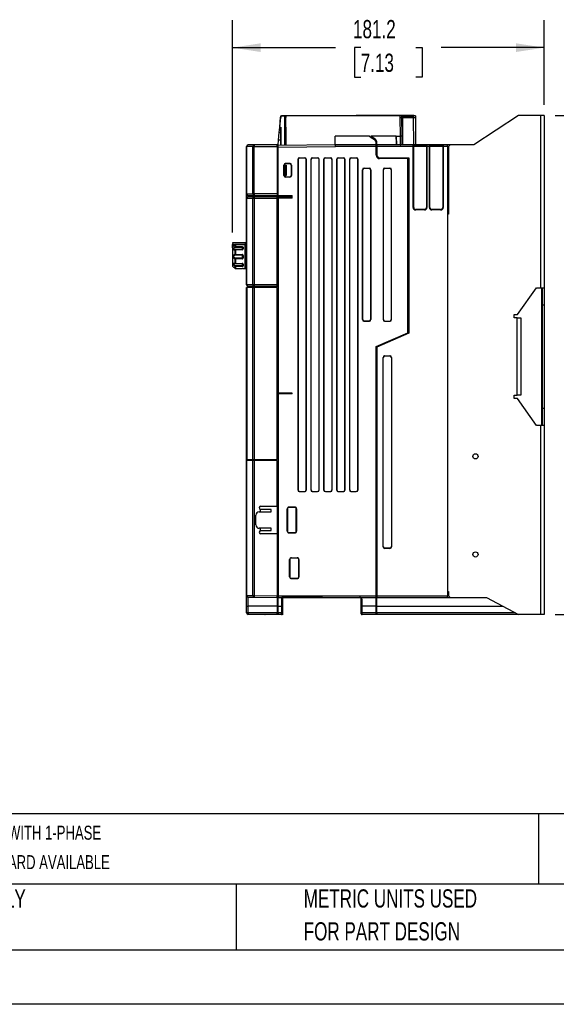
# Model space of a CAD drawing. Header units: millimetres. Extents: x 0 to 1397, y 0 to 1080.
# Tile 5 of 23: x 477 to 789, y 0 to 572. Entities that reach past the tile are written whole.
import ezdxf

# ---------------------------------------------------------------- set-up
doc = ezdxf.new("R2010")
doc.units = ezdxf.units.MM
doc.header["$LTSCALE"] = 5
doc.linetypes.add('CENTERX2', pattern=[20.32, 12.7, -2.54, 2.54, -2.54])
doc.layers.add('DIMENSIONS', color=140, linetype='Continuous', lineweight=25)
doc.layers.add('TEXT', color=140, linetype='Continuous', lineweight=25)
doc.styles.add('SLDTEXTSTYLE0', font='TXT', dxfattribs={"width": 0.7})
doc.dimstyles.new('SLDDIMSTYLE0', dxfattribs={"dimtxt": 10.790039, "dimasz": 16.51, "dimexe": 0, "dimexo": 0.0625, "dimgap": 2.69751, "dimtad": 0, "dimtih": 1, "dimtoh": 1, "dimrnd": 1e-09, "dimzin": 12, "dimdsep": 46, "dimtxsty": 'SLDTEXTSTYLE0', "dimsah": 1, "dimcen": 0.09, "dimadec": 0, "dimazin": 3, "dimtfac": 1, "dimtofl": 0, "dimtmove": 0, "dimatfit": 3, "dimfxl": 0, "dimfrac": 2, "dimtolj": 1, "dimtzin": 12, "dimarcsym": 0})
doc.dimstyles.new('SLDDIMSTYLE1', dxfattribs={"dimtxt": 10.790039, "dimasz": 16.51, "dimexe": 0, "dimexo": 0.0625, "dimgap": 2.69751, "dimtad": 0, "dimtih": 1, "dimtoh": 1, "dimrnd": 1e-09, "dimzin": 4, "dimdsep": 46, "dimtxsty": 'SLDTEXTSTYLE0', "dimsah": 1, "dimcen": 0.09, "dimadec": 0, "dimazin": 1, "dimtfac": 1, "dimtofl": 0, "dimtmove": 0, "dimatfit": 3, "dimfxl": 0, "dimfrac": 2, "dimtolj": 1, "dimtzin": 12, "dimarcsym": 0})

# ---------------------------------------------------------------- blocks, each defined once
blk = doc.blocks.new('SW_NOTE_0')
at = {"layer": 'TEXT', "color": 0, "linetype": 'CENTERX2', "lineweight": 18, "char_height": 8.12941, "attachment_point": 1, "style": 'SLDTEXTSTYLE0'}
for s, insert in [('IRONHORSE ACG SERIES AC GENERAL PURPOSE DRIVE, ENCLOSED, 460 VAC, 15HP WITH 3-PHASE INPUT, 7-1/2HP WITH 1-PHASE', (0, 10.48)), ('INPUT, SVC OR V/Hz MODE, E FRAME, RS-485, MODBUS, 100KA SCCR. OPTIONAL ETHERNET/IP AND MODBUS TCP CARD AVAILABLE', (0, -6.65))]:
    blk.add_mtext(s, dxfattribs=dict(at, insert=insert))
blk = doc.blocks.new('SW_NOTE_0_3')
at = {"layer": 'TEXT', "color": 0, "linetype": 'CENTERX2', "lineweight": 18, "char_height": 10.5833, "attachment_point": 1, "style": 'SLDTEXTSTYLE0'}
for s, insert in [('PART DIMENSIONS MAY DIFFER SLIGHTLY', (0, 13.64)), ("DUE TO MANUFACTURER'S VARIANCES", (0, -5.47))]:
    blk.add_mtext(s, dxfattribs=dict(at, insert=insert))
blk = doc.blocks.new('SW_NOTE_0_6')
at = {"layer": 'TEXT', "color": 0, "linetype": 'CENTERX2', "lineweight": 18, "char_height": 10.5833, "attachment_point": 1, "style": 'SLDTEXTSTYLE0'}
for s, insert in [('METRIC UNITS USED', (0, 13.64)), ('FOR PART DESIGN', (0, -5.47))]:
    blk.add_mtext(s, dxfattribs=dict(at, insert=insert))
blk = doc.blocks.new('_D_14')
at = {"layer": 'DIMENSIONS'}
for p, q in [((788.52, 516.45), (839.1, 516.45)), ((823.23, 516.45), (823.23, 391.02)), ((802.71, 371.45), (799.09, 371.45)), ((799.09, 371.45), (799.09, 354.3)), ((843.75, 371.45), (847.37, 371.45)), ((847.37, 371.45), (847.37, 354.3)), ((799.09, 354.3), (802.71, 354.3)), ((823.23, 226.45), (823.23, 351.89)), ((847.37, 354.3), (843.75, 354.3)), ((788.52, 226.45), (839.1, 226.45))]:
    blk.add_line(p, q, dxfattribs=at)
for points in [[(823.23, 516.45), (820.69, 499.94), (825.77, 499.94)], [(823.23, 226.45), (825.77, 242.96), (820.69, 242.96)]]:
    blk.add_solid(points, dxfattribs=at)
at = {"layer": 'DIMENSIONS', "char_height": 10.583, "attachment_point": 1, "style": 'SLDTEXTSTYLE0'}
for s, insert in [('290.0', (802.71, 387.51)), ('11.42', (802.71, 367.95))]:
    blk.add_mtext(s, dxfattribs=dict(at, insert=insert))
blk = doc.blocks.new('_D_15')
at = {"layer": 'DIMENSIONS'}
for p, q in [((600.97, 448.6), (600.97, 571.84)), ((782.17, 522.8), (782.17, 571.84)), ((600.97, 555.96), (660.91, 555.96)), ((675.53, 555.96), (671.91, 555.96)), ((671.91, 555.96), (671.91, 538.82)), ((707.6, 555.96), (711.22, 555.96)), ((711.22, 555.96), (711.22, 538.82)), ((782.17, 555.96), (722.22, 555.96)), ((671.91, 538.82), (675.53, 538.82)), ((711.22, 538.82), (707.6, 538.82))]:
    blk.add_line(p, q, dxfattribs=at)
for points in [[(600.97, 555.96), (617.48, 553.42), (617.48, 558.5)], [(782.17, 555.96), (765.66, 558.5), (765.66, 553.42)]]:
    blk.add_solid(points, dxfattribs=at)
at = {"layer": 'DIMENSIONS', "char_height": 10.583, "attachment_point": 1, "style": 'SLDTEXTSTYLE0'}
for s, insert in [('181.2', (671.05, 572.02)), ('7.13', (675.53, 552.46))]:
    blk.add_mtext(s, dxfattribs=dict(at, insert=insert))

msp = doc.modelspace()

# ---------------------------------------------------------------- linework, layer by layer
for p, q in [((628.465, 509.733), (628.973, 515.539)), ((628.584, 509.732), (629.095, 515.452)), ((628.973, 516.325), (628.973, 515.537)), ((629.095, 516.325), (629.095, 515.452)), ((629.095, 516.325), (631.265, 516.325)), ((629.97, 516.452), (632.097, 516.452)), ((631.265, 516.325), (632.097, 516.325)), ((631.265, 516.325), (631.265, 499.194)), ((632.097, 516.452), (632.097, 516.325)), ((632.097, 516.452), (672.466, 516.452)), ((632.097, 516.325), (632.097, 515.452)), ((698.3, 516.325), (632.097, 516.325)), ((632.097, 509.702), (632.097, 515.452)), ((672.466, 516.325), (672.466, 516.452)), ((672.966, 516.325), (672.966, 516.452)), ((695.969, 516.452), (672.966, 516.452)), ((696.169, 516.452), (695.969, 516.452)), ((696.171, 516.327), (696.169, 516.452)), ((698.3, 516.452), (696.169, 516.452)), ((698.3, 516.325), (698.3, 516.452)), ((699.073, 516.452), (698.3, 516.452)), ((698.3, 516.325), (698.3, 515.452)), ((699.3, 516.325), (698.3, 516.325)), ((698.3, 515.452), (699.3, 515.46)), ((698.3, 515.452), (698.396, 504.452)), ((705.232, 516.452), (699.073, 516.452)), ((699.3, 516.325), (699.3, 515.46)), ((699.3, 516.325), (699.947, 516.325)), ((699.947, 515.461), (699.3, 515.461)), ((699.3, 515.46), (699.396, 504.46)), ((699.3, 515.46), (699.947, 515.46)), ((699.947, 516.325), (699.947, 515.461)), ((699.947, 516.325), (705.968, 516.325)), ((699.947, 515.46), (699.947, 515.461)), ((699.947, 515.461), (699.947, 515.461)), ((705.968, 515.461), (699.947, 515.461)), ((699.947, 515.46), (705.968, 515.46)), ((700.07, 499.452), (699.947, 515.46)), ((706.3, 516.452), (705.232, 516.452)), ((705.968, 516.325), (705.968, 515.46)), ((707.3, 516.325), (705.968, 516.325)), ((705.968, 515.46), (706.103, 499.52)), ((707.295, 515.46), (707.3, 515.46)), ((707.3, 516.325), (707.3, 515.46)), ((707.3, 515.46), (707.44, 499.452)), ((767.166, 516.452), (741.166, 499.452)), ((779.966, 516.452), (767.166, 516.452)), ((779.966, 516.452), (779.966, 416.452)), ((782.166, 516.452), (779.966, 516.452)), ((782.166, 516.452), (782.166, 416.452)), ((628.203, 506.736), (628.465, 509.733)), ((628.465, 509.733), (628.488, 509.733)), ((628.488, 509.733), (628.584, 509.732)), ((628.584, 509.732), (629.095, 509.728)), ((628.973, 509.729), (628.973, 499.174)), ((629.095, 509.728), (629.095, 499.175)), ((632.097, 509.702), (632.097, 499.201)), ((627.803, 502.164), (628.203, 506.736)), ((628.973, 506.729), (628.203, 506.736)), ((660.766, 499.452), (660.766, 504.452)), ((680.49, 504.452), (660.766, 504.452)), ((683.911, 502.699), (681.436, 504.452)), ((696.179, 504.452), (681.436, 504.452)), ((696.379, 504.452), (698.3, 504.452)), ((696.466, 499.452), (696.379, 504.452)), ((698.3, 504.452), (698.396, 504.452)), ((699.396, 504.46), (699.44, 499.452)), ((609.262, 498.452), (609.166, 498.452)), ((609.166, 470.952), (609.166, 498.452)), ((612.865, 498.452), (609.262, 498.452)), ((609.262, 470.952), (609.262, 498.452)), ((613.697, 499.452), (610.166, 499.452)), ((613.697, 498.452), (612.865, 498.452)), ((612.865, 470.952), (612.865, 498.452)), ((613.697, 499.452), (613.697, 498.452)), ((627.066, 499.452), (613.697, 499.452)), ((613.697, 498.452), (627.066, 498.452)), ((613.697, 470.952), (613.697, 498.452)), ((627.066, 498.452), (627.066, 499.452)), ((627.566, 498.952), (627.066, 498.952)), ((627.066, 498.452), (627.066, 470.952)), ((627.566, 498.452), (627.066, 498.452)), ((627.566, 499.452), (627.803, 502.164)), ((660.766, 499.452), (627.566, 499.162)), ((627.566, 498.162), (627.566, 499.162)), ((627.566, 498.162), (660.77, 498.452)), ((627.566, 470.022), (627.566, 498.162)), ((628.973, 502.174), (627.803, 502.164)), ((684.466, 499.452), (660.766, 499.452)), ((684.466, 498.452), (660.77, 498.452)), ((684.466, 499.452), (684.466, 500.595)), ((684.466, 500.457), (684.966, 500.457)), ((684.466, 498.452), (684.466, 499.452)), ((684.466, 498.952), (684.966, 498.952)), ((684.466, 493.452), (684.466, 498.452)), ((684.966, 498.452), (684.466, 498.452)), ((684.966, 499.452), (684.966, 500.659)), ((705.966, 499.452), (684.966, 499.452)), ((684.966, 499.452), (684.966, 498.452)), ((684.966, 498.452), (684.966, 493.452)), ((705.966, 498.452), (684.966, 498.452)), ((699.395, 499.467), (699.372, 499.74)), ((699.424, 499.469), (699.423, 499.559)), ((705.966, 498.452), (705.966, 499.452)), ((706.966, 499.452), (705.966, 499.452)), ((705.966, 463.152), (705.966, 498.452)), ((706.299, 498.452), (705.966, 498.452)), ((706.299, 463.152), (706.299, 498.452)), ((713.683, 498.452), (706.299, 498.452)), ((706.466, 498.452), (706.466, 498.952)), ((713.516, 498.952), (706.466, 498.952)), ((706.966, 498.952), (706.966, 499.452)), ((713.016, 499.452), (706.966, 499.452)), ((713.016, 498.952), (713.016, 499.452)), ((714.016, 499.452), (713.016, 499.452)), ((713.516, 498.452), (713.516, 498.952)), ((713.683, 498.452), (713.683, 463.152)), ((713.683, 498.452), (714.016, 498.452)), ((714.016, 499.452), (714.016, 498.452)), ((715.416, 499.452), (714.016, 499.452)), ((714.016, 498.452), (714.016, 463.152)), ((715.416, 498.452), (714.016, 498.452)), ((715.416, 498.452), (715.416, 499.452)), ((716.416, 499.452), (715.416, 499.452)), ((715.416, 463.152), (715.416, 498.452)), ((715.749, 498.452), (715.416, 498.452)), ((715.749, 463.152), (715.749, 498.452)), ((723.133, 498.452), (715.749, 498.452)), ((715.916, 498.452), (715.916, 498.952)), ((722.966, 498.952), (715.916, 498.952)), ((716.416, 498.952), (716.416, 499.452)), ((722.466, 499.452), (716.416, 499.452)), ((722.466, 499.452), (722.466, 498.952)), ((723.466, 499.452), (722.466, 499.452)), ((722.966, 498.952), (722.966, 498.452)), ((723.133, 498.452), (723.133, 463.152)), ((723.133, 498.452), (723.466, 498.452)), ((723.466, 499.452), (723.466, 498.452)), ((725.966, 499.452), (723.466, 499.452)), ((723.466, 498.452), (723.466, 463.152)), ((725.966, 498.452), (723.466, 498.452)), ((725.966, 498.452), (725.966, 499.452)), ((727.466, 499.452), (725.966, 499.452)), ((725.966, 498.452), (725.966, 237.452)), ((727.466, 499.452), (726.466, 498.452)), ((726.466, 498.452), (726.466, 459.152)), ((741.166, 499.452), (727.466, 499.452)), ((630.866, 481.702), (630.866, 487.702)), ((630.993, 487.702), (630.866, 487.702)), ((630.993, 487.702), (630.993, 481.702)), ((631.566, 481.702), (631.566, 487.702)), ((631.566, 487.702), (632.066, 487.702)), ((631.866, 488.702), (634.366, 488.702)), ((631.866, 488.702), (631.866, 488.575)), ((634.366, 488.575), (631.866, 488.575)), ((632.066, 487.702), (632.066, 481.702)), ((632.066, 487.702), (632.111, 487.702)), ((632.111, 487.702), (632.111, 481.702)), ((634.366, 488.575), (634.366, 488.702)), ((635.366, 487.702), (635.239, 487.702)), ((635.239, 481.702), (635.239, 487.702)), ((635.366, 487.702), (635.366, 481.702)), ((638.966, 490.952), (638.966, 298.952)), ((639.093, 490.952), (638.966, 490.952)), ((639.093, 490.952), (639.093, 298.952)), ((639.966, 491.952), (642.966, 491.952)), ((639.966, 491.952), (639.966, 491.825)), ((642.966, 491.825), (639.966, 491.825)), ((642.966, 491.825), (642.966, 491.952)), ((643.966, 490.952), (643.839, 490.952)), ((643.839, 298.952), (643.839, 490.952)), ((643.966, 298.952), (643.966, 490.952)), ((646.466, 490.952), (646.466, 298.952)), ((646.593, 490.952), (646.466, 490.952)), ((646.593, 490.952), (646.593, 298.952)), ((647.466, 491.952), (650.466, 491.952)), ((647.466, 491.952), (647.466, 491.825)), ((650.466, 491.825), (647.466, 491.825)), ((650.466, 491.825), (650.466, 491.952)), ((651.466, 490.952), (651.339, 490.952)), ((651.339, 298.952), (651.339, 490.952)), ((651.466, 298.952), (651.466, 490.952)), ((653.966, 490.952), (653.966, 298.952)), ((654.093, 490.952), (653.966, 490.952)), ((654.093, 490.952), (654.093, 298.952)), ((654.966, 491.952), (657.966, 491.952)), ((654.966, 491.952), (654.966, 491.825)), ((657.966, 491.825), (654.966, 491.825)), ((657.966, 491.825), (657.966, 491.952)), ((658.966, 490.952), (658.839, 490.952)), ((658.839, 298.952), (658.839, 490.952)), ((658.966, 298.952), (658.966, 490.952)), ((661.466, 490.952), (661.466, 298.952)), ((661.593, 490.952), (661.466, 490.952)), ((661.593, 490.952), (661.593, 298.952)), ((662.466, 491.952), (665.466, 491.952)), ((662.466, 491.952), (662.466, 491.825)), ((665.466, 491.825), (662.466, 491.825)), ((665.466, 491.825), (665.466, 491.952)), ((666.466, 490.952), (666.339, 490.952)), ((666.339, 298.952), (666.339, 490.952)), ((666.466, 298.952), (666.466, 490.952)), ((668.966, 490.952), (668.966, 298.952)), ((669.093, 490.952), (668.966, 490.952)), ((669.093, 490.952), (669.093, 298.952)), ((669.966, 491.952), (672.966, 491.952)), ((669.966, 491.952), (669.966, 491.825)), ((672.966, 491.825), (669.966, 491.825)), ((672.966, 491.825), (672.966, 491.952)), ((673.966, 490.952), (673.839, 490.952)), ((673.839, 298.952), (673.839, 490.952)), ((673.966, 298.952), (673.966, 490.952)), ((686.466, 491.952), (703.466, 491.952)), ((702.966, 491.452), (686.466, 491.452)), ((702.966, 390.28), (702.966, 491.452)), ((703.466, 491.952), (703.466, 389.952)), ((630.866, 481.702), (630.993, 481.702)), ((631.566, 481.702), (632.066, 481.702)), ((631.866, 480.829), (631.866, 480.702)), ((631.866, 480.829), (634.366, 480.829)), ((634.366, 480.702), (631.866, 480.702)), ((632.111, 481.702), (632.066, 481.702)), ((634.366, 480.702), (634.366, 480.829)), ((635.239, 481.702), (635.366, 481.702)), ((676.466, 397.952), (676.466, 484.952)), ((676.593, 484.952), (676.466, 484.952)), ((676.593, 484.952), (676.593, 397.952)), ((677.466, 485.952), (680.466, 485.952)), ((677.466, 485.952), (677.466, 485.825)), ((680.466, 485.825), (677.466, 485.825)), ((680.466, 485.825), (680.466, 485.952)), ((681.466, 484.952), (681.339, 484.952)), ((681.339, 397.952), (681.339, 484.952)), ((681.466, 484.952), (681.466, 397.952)), ((688.466, 484.952), (688.466, 397.952)), ((688.593, 484.952), (688.466, 484.952)), ((688.593, 484.952), (688.593, 397.952)), ((689.466, 485.952), (692.466, 485.952)), ((689.466, 485.952), (689.466, 485.825)), ((692.466, 485.825), (689.466, 485.825)), ((692.466, 485.825), (692.466, 485.952)), ((693.466, 484.952), (693.339, 484.952)), ((693.339, 397.952), (693.339, 484.952)), ((693.466, 397.952), (693.466, 484.952)), ((609.262, 470.952), (609.166, 470.952)), ((609.166, 468.452), (609.166, 470.952)), ((609.262, 470.952), (612.865, 470.952)), ((610.157, 469.952), (610.159, 469.952)), ((610.157, 469.952), (610.157, 469.452)), ((610.157, 469.452), (610.159, 469.452)), ((610.166, 469.952), (613.697, 469.952)), ((610.166, 469.452), (613.697, 469.452)), ((613.226, 470.952), (612.865, 470.952)), ((613.697, 470.952), (613.226, 470.952)), ((613.697, 470.952), (613.697, 469.952)), ((627.066, 470.952), (613.697, 470.952)), ((613.697, 469.952), (627.066, 469.952)), ((613.697, 469.452), (613.697, 468.452)), ((613.697, 469.452), (627.066, 469.452)), ((627.066, 470.952), (627.066, 470.088)), ((627.066, 470.088), (627.066, 469.952)), ((627.566, 469.952), (627.066, 469.952)), ((627.066, 469.952), (627.066, 469.452)), ((627.066, 469.452), (627.066, 469.315)), ((627.566, 469.452), (627.066, 469.452)), ((627.066, 468.452), (627.066, 469.315)), ((627.566, 470.022), (635.666, 469.952)), ((627.566, 470.022), (627.566, 469.952)), ((627.566, 469.952), (630.066, 469.952)), ((627.566, 469.452), (630.066, 469.452)), ((627.566, 469.452), (627.566, 469.318)), ((627.566, 469.318), (627.566, 468.452)), ((629.066, 469.952), (629.066, 469.452)), ((629.566, 469.952), (629.566, 469.452)), ((630.066, 469.952), (630.066, 469.452)), ((630.066, 469.452), (635.666, 469.452)), ((635.666, 468.452), (635.666, 469.952)), ((609.166, 418.212), (609.166, 468.452)), ((609.262, 468.452), (609.166, 468.452)), ((609.262, 418.212), (609.262, 468.452)), ((609.262, 468.452), (612.865, 468.452)), ((612.865, 418.181), (612.865, 468.452)), ((612.865, 468.452), (613.697, 468.452)), ((613.697, 468.452), (613.697, 418.181)), ((613.697, 468.452), (627.066, 468.452)), ((627.066, 418.065), (627.066, 468.452)), ((627.566, 468.452), (627.566, 355.252)), ((635.666, 468.452), (627.566, 468.452)), ((705.966, 463.152), (706.299, 463.152)), ((707.466, 461.652), (707.466, 461.985)), ((712.516, 461.985), (707.466, 461.985)), ((712.516, 461.652), (707.466, 461.652)), ((712.516, 461.652), (712.516, 461.985)), ((714.016, 463.152), (713.683, 463.152)), ((715.416, 463.152), (715.749, 463.152)), ((716.916, 461.652), (716.916, 461.985)), ((721.966, 461.985), (716.916, 461.985)), ((721.966, 461.652), (716.916, 461.652)), ((721.966, 461.652), (721.966, 461.985)), ((723.133, 463.152), (723.466, 463.152)), ((726.466, 459.152), (725.966, 459.152)), ((600.966, 442.034), (600.966, 441.492)), ((600.966, 440.639), (600.966, 441.492)), ((601.266, 440.639), (600.966, 440.639)), ((600.966, 439.713), (600.966, 440.639)), ((602.293, 441.262), (601.112, 440.058)), ((608.466, 442.552), (601.266, 442.552)), ((601.266, 442.552), (601.266, 441.48)), ((601.266, 441.48), (602.069, 441.48)), ((601.266, 441.48), (601.266, 440.639)), ((601.266, 440.639), (602.086, 441.475)), ((602.069, 441.48), (602.107, 441.51)), ((602.107, 441.51), (602.167, 441.552)), ((602.319, 441.288), (602.293, 441.262)), ((602.673, 441.442), (602.673, 441.694)), ((602.673, 441.694), (608.466, 441.694)), ((608.466, 441.442), (602.673, 441.442)), ((602.673, 441.442), (602.673, 440.327)), ((608.466, 442.552), (608.466, 441.694)), ((608.966, 442.452), (608.466, 442.452)), ((608.466, 441.694), (608.466, 441.442)), ((608.466, 441.563), (608.966, 441.563)), ((608.466, 427.552), (608.466, 441.442)), ((608.966, 441.369), (608.466, 441.368)), ((608.966, 441.563), (608.966, 442.452)), ((608.966, 441.563), (608.966, 441.369)), ((608.966, 434.552), (608.966, 441.369)), ((600.966, 439.713), (600.966, 429.259)), ((601.112, 440.058), (601.112, 428.905)), ((602.42, 438.59), (602.038, 438.501)), ((602.673, 440.327), (606.666, 440.327)), ((602.673, 440.327), (602.673, 439.946)), ((602.673, 439.946), (606.666, 439.946)), ((606.666, 438.637), (602.673, 438.637)), ((602.673, 438.633), (602.673, 438.507)), ((602.673, 438.507), (602.673, 435.839)), ((606.666, 438.507), (602.673, 438.507)), ((602.673, 435.839), (606.666, 435.839)), ((602.673, 435.839), (602.673, 435.499)), ((602.673, 435.499), (606.666, 435.499)), ((606.666, 439.946), (606.666, 440.327)), ((606.666, 438.507), (606.666, 438.631)), ((606.666, 435.839), (606.666, 435.499)), ((606.666, 435.499), (606.666, 434.551)), ((606.944, 435.301), (606.987, 435.176)), ((606.945, 439.807), (606.987, 439.789)), ((606.965, 438.776), (606.966, 438.801)), ((606.966, 439.706), (606.966, 438.832)), ((606.966, 438.832), (606.966, 438.801)), ((606.966, 435.17), (606.966, 433.934)), ((607.266, 439.937), (607.266, 439.024)), ((607.266, 435.197), (607.266, 433.906)), ((609.166, 438.297), (608.966, 438.299)), ((608.966, 435.364), (609.164, 435.367)), ((608.979, 435.365), (608.979, 435.335)), ((609.164, 436.151), (609.164, 435.624)), ((609.164, 435.367), (609.166, 435.367)), ((602.057, 430.577), (602.166, 430.563)), ((602.319, 433.301), (602.319, 430.671)), ((602.673, 433.604), (602.673, 433.264)), ((606.666, 433.604), (602.673, 433.604)), ((602.673, 433.264), (602.673, 430.597)), ((606.666, 433.264), (602.673, 433.264)), ((602.673, 430.597), (606.666, 430.597)), ((602.673, 430.597), (602.673, 430.47)), ((602.673, 430.466), (606.666, 430.466)), ((606.666, 429.157), (602.673, 429.157)), ((602.673, 429.157), (602.673, 428.776)), ((606.666, 434.551), (606.666, 433.604)), ((606.666, 433.264), (606.666, 433.604)), ((606.666, 430.597), (606.666, 430.473)), ((606.666, 428.776), (606.666, 429.157)), ((606.987, 433.927), (606.944, 433.803)), ((606.987, 429.314), (606.945, 429.296)), ((606.966, 430.302), (606.965, 430.33)), ((606.966, 430.271), (606.966, 430.302)), ((606.966, 430.271), (606.966, 429.397)), ((607.266, 430.08), (607.266, 429.166)), ((608.966, 427.652), (608.966, 434.552)), ((609.164, 433.737), (608.966, 433.739)), ((608.966, 430.804), (609.166, 430.806)), ((609.166, 433.737), (609.164, 433.737)), ((609.164, 433.479), (609.164, 432.952)), ((601.112, 428.905), (601.378, 428.639)), ((601.412, 428.612), (601.392, 428.626)), ((602.319, 428.902), (602.319, 427.813)), ((602.673, 428.776), (602.673, 427.671)), ((606.666, 428.776), (602.673, 428.776)), ((602.673, 427.671), (606.666, 427.671)), ((607.266, 427.581), (607.266, 427.552)), ((607.266, 427.552), (608.466, 427.552)), ((608.466, 427.652), (608.966, 427.652)), ((609.262, 418.212), (609.166, 418.212)), ((613.697, 418.181), (612.865, 418.181)), ((613.697, 418.181), (613.688, 417.181)), ((627.066, 418.065), (613.697, 418.181)), ((609.166, 316.552), (609.166, 416.552)), ((609.166, 416.552), (609.262, 416.552)), ((609.262, 416.552), (609.262, 316.552)), ((612.783, 416.552), (609.262, 416.552)), ((609.666, 417.1), (609.666, 416.552)), ((609.714, 417.1), (613.363, 417.132)), ((609.714, 417.1), (609.714, 416.552)), ((610.157, 417.238), (610.157, 417.204)), ((613.607, 417.182), (610.157, 417.212)), ((610.157, 417.212), (610.157, 417.181)), ((610.157, 417.212), (610.157, 417.181)), ((610.157, 417.204), (610.157, 417.204)), ((610.157, 417.181), (613.607, 417.181)), ((610.157, 417.181), (610.157, 417.145)), ((610.157, 417.145), (613.607, 417.145)), ((612.783, 316.552), (612.783, 416.552)), ((612.783, 416.552), (613.607, 416.552)), ((613.363, 417.132), (613.368, 416.552)), ((613.688, 417.181), (613.607, 417.182)), ((613.607, 417.182), (613.607, 417.181)), ((613.607, 417.181), (613.688, 417.181)), ((613.607, 417.145), (614.824, 417.145)), ((613.607, 416.552), (613.607, 316.552)), ((627.066, 416.552), (613.607, 416.552)), ((627.066, 417.065), (613.688, 417.181)), ((613.782, 417.136), (615.866, 417.154)), ((613.782, 416.552), (613.782, 417.136)), ((613.866, 417.181), (613.866, 417.145)), ((615.866, 417.154), (615.866, 417.162)), ((615.866, 417.154), (627.066, 417.056)), ((616.166, 417.151), (616.166, 417.16)), ((616.217, 417.159), (616.217, 417.151)), ((616.908, 417.145), (617.908, 417.145)), ((627.066, 417.147), (627.066, 417.184)), ((627.566, 417.181), (627.066, 417.181)), ((627.066, 417.145), (627.066, 417.056)), ((627.566, 417.145), (627.066, 417.145)), ((627.066, 316.552), (627.066, 416.552)), ((766.666, 400.863), (777.666, 416.452)), ((777.666, 416.452), (779.966, 416.452)), ((779.966, 416.452), (782.166, 416.452)), ((780.566, 416.452), (780.566, 336.452)), ((780.966, 416.452), (780.966, 336.452)), ((782.166, 416.452), (782.166, 406.452)), ((780.966, 406.452), (782.166, 406.452)), ((782.166, 406.452), (782.166, 346.452)), ((764.666, 400.863), (766.666, 400.863)), ((764.666, 398.863), (764.666, 400.863)), ((676.466, 397.952), (676.593, 397.952)), ((677.466, 397.079), (677.466, 396.952)), ((677.466, 397.079), (680.466, 397.079)), ((680.466, 396.952), (677.466, 396.952)), ((680.466, 396.952), (680.466, 397.079)), ((681.339, 397.952), (681.466, 397.952)), ((688.466, 397.952), (688.593, 397.952)), ((689.466, 397.079), (689.466, 396.952)), ((689.466, 397.079), (692.466, 397.079)), ((689.466, 396.952), (692.466, 396.952)), ((692.466, 396.952), (692.466, 397.079)), ((693.339, 397.952), (693.466, 397.952)), ((766.466, 398.863), (764.666, 398.863)), ((766.466, 354.04), (766.466, 398.863)), ((766.466, 398.863), (768.515, 398.863)), ((768.515, 398.863), (768.515, 354.04)), ((684.466, 382.28), (702.966, 390.28)), ((703.466, 389.952), (684.966, 381.952)), ((684.466, 237.452), (684.466, 382.28)), ((684.966, 381.952), (684.966, 237.452)), ((688.466, 265.952), (688.466, 375.952)), ((688.593, 375.952), (688.466, 375.952)), ((688.593, 265.952), (688.593, 375.952)), ((689.466, 376.952), (692.466, 376.952)), ((689.466, 376.952), (689.466, 376.825)), ((689.466, 376.825), (692.466, 376.825)), ((692.466, 376.825), (692.466, 376.952)), ((693.339, 375.952), (693.339, 265.952)), ((693.466, 375.952), (693.339, 375.952)), ((693.466, 375.952), (693.466, 265.952)), ((635.666, 355.252), (627.566, 355.252)), ((627.566, 355.252), (627.566, 354.681)), ((635.666, 354.752), (635.666, 355.252)), ((635.666, 354.752), (627.566, 354.681)), ((627.566, 354.681), (627.566, 237.452)), ((764.666, 354.04), (766.466, 354.04)), ((764.666, 352.04), (764.666, 354.04)), ((766.666, 352.04), (764.666, 352.04)), ((768.515, 354.04), (766.466, 354.04)), ((777.666, 336.452), (766.666, 352.04)), ((780.966, 346.452), (782.166, 346.452)), ((782.166, 346.452), (782.166, 336.452)), ((779.966, 336.452), (777.666, 336.452)), ((779.966, 336.452), (779.966, 226.452)), ((782.166, 336.452), (779.966, 336.452)), ((782.166, 336.452), (782.166, 226.452)), ((609.166, 316.552), (609.262, 316.552)), ((609.166, 316.052), (609.166, 316.552)), ((609.166, 237.603), (609.166, 316.052)), ((609.262, 316.052), (609.166, 316.052)), ((609.262, 316.552), (612.783, 316.552)), ((609.262, 237.603), (609.262, 316.052)), ((612.783, 316.052), (609.262, 316.052)), ((609.666, 316.552), (609.666, 316.052)), ((609.714, 316.052), (609.714, 316.552)), ((612.783, 316.552), (613.607, 316.552)), ((612.783, 237.573), (612.783, 316.052)), ((613.607, 316.052), (612.783, 316.052)), ((613.363, 316.552), (613.368, 316.052)), ((613.607, 316.552), (627.066, 316.552)), ((613.607, 316.052), (613.607, 237.573)), ((627.066, 316.052), (613.607, 316.052)), ((613.782, 316.052), (613.779, 316.552)), ((627.066, 289.452), (627.066, 316.052)), ((638.966, 298.952), (639.093, 298.952)), ((639.966, 298.079), (639.966, 297.952)), ((639.966, 298.079), (642.966, 298.079)), ((639.966, 297.952), (642.966, 297.952)), ((642.966, 297.952), (642.966, 298.079)), ((643.839, 298.952), (643.966, 298.952)), ((646.466, 298.952), (646.593, 298.952)), ((647.466, 298.079), (647.466, 297.952)), ((647.466, 298.079), (650.466, 298.079)), ((647.466, 297.952), (650.466, 297.952)), ((650.466, 297.952), (650.466, 298.079)), ((651.339, 298.952), (651.466, 298.952)), ((653.966, 298.952), (654.093, 298.952)), ((654.966, 298.079), (654.966, 297.952)), ((654.966, 298.079), (657.966, 298.079)), ((654.966, 297.952), (657.966, 297.952)), ((657.966, 297.952), (657.966, 298.079)), ((658.839, 298.952), (658.966, 298.952)), ((661.466, 298.952), (661.593, 298.952)), ((662.466, 298.079), (662.466, 297.952)), ((662.466, 298.079), (665.466, 298.079)), ((662.466, 297.952), (665.466, 297.952)), ((665.466, 297.952), (665.466, 298.079)), ((666.339, 298.952), (666.466, 298.952)), ((668.966, 298.952), (669.093, 298.952)), ((669.966, 298.079), (669.966, 297.952)), ((669.966, 298.079), (672.966, 298.079)), ((669.966, 297.952), (672.966, 297.952)), ((672.966, 297.952), (672.966, 298.079)), ((673.839, 298.952), (673.966, 298.952)), ((616.566, 286.252), (617.171, 286.252)), ((617.171, 287.606), (617.171, 286.252)), ((617.514, 287.539), (617.171, 287.606)), ((617.171, 286.252), (623.471, 286.252)), ((623.471, 287.487), (617.514, 287.539)), ((617.522, 289.452), (627.066, 289.452)), ((623.471, 286.252), (623.471, 287.487)), ((627.066, 289.452), (627.066, 273.452)), ((632.829, 274.915), (632.829, 287.988)), ((632.958, 287.988), (632.829, 287.988)), ((632.958, 287.988), (632.958, 274.915)), ((633.829, 288.988), (637.203, 288.988)), ((633.829, 288.988), (633.829, 288.859)), ((637.203, 288.859), (633.829, 288.859)), ((637.203, 288.859), (637.203, 288.988)), ((638.203, 287.988), (638.073, 287.988)), ((638.073, 274.915), (638.073, 287.988)), ((638.203, 287.988), (638.203, 274.915)), ((614.566, 278.652), (614.566, 284.252)), ((617.171, 276.652), (616.566, 276.652)), ((617.171, 276.652), (617.171, 275.297)), ((623.471, 276.652), (617.171, 276.652)), ((617.171, 275.297), (617.514, 275.364)), ((617.514, 275.364), (623.471, 275.416)), ((623.471, 275.416), (623.471, 276.652)), ((632.829, 274.915), (632.958, 274.915)), ((638.073, 274.915), (638.203, 274.915)), ((627.066, 273.452), (617.522, 273.452)), ((627.066, 273.452), (627.066, 237.456)), ((633.829, 274.044), (633.829, 273.915)), ((633.829, 274.044), (637.203, 274.044)), ((637.203, 273.915), (633.829, 273.915)), ((637.203, 273.915), (637.203, 274.044)), ((688.466, 265.952), (688.593, 265.952)), ((689.466, 265.079), (689.466, 264.952)), ((692.466, 265.079), (689.466, 265.079)), ((692.466, 264.952), (689.466, 264.952)), ((692.466, 264.952), (692.466, 265.079)), ((693.339, 265.952), (693.466, 265.952)), ((634.229, 248.415), (634.229, 258.488)), ((634.358, 258.488), (634.229, 258.488)), ((634.358, 258.488), (634.358, 248.415)), ((635.229, 259.488), (638.603, 259.488)), ((635.229, 259.488), (635.229, 259.359)), ((638.603, 259.359), (635.229, 259.359)), ((638.603, 259.359), (638.603, 259.488)), ((639.603, 258.488), (639.473, 258.488)), ((639.473, 248.415), (639.473, 258.488)), ((639.603, 258.488), (639.603, 248.415)), ((634.229, 248.415), (634.358, 248.415)), ((635.229, 247.544), (635.229, 247.415)), ((635.229, 247.544), (638.603, 247.544)), ((638.603, 247.415), (635.229, 247.415)), ((638.603, 247.415), (638.603, 247.544)), ((639.473, 248.415), (639.603, 248.415)), ((609.262, 237.603), (609.166, 237.603)), ((609.166, 231.452), (609.166, 237.603)), ((609.262, 237.603), (612.783, 237.573)), ((610.157, 236.604), (613.607, 236.573)), ((610.157, 231.452), (610.157, 236.604)), ((613.607, 237.573), (627.066, 237.456)), ((613.607, 236.573), (627.066, 236.456)), ((627.566, 237.452), (627.066, 237.447)), ((627.066, 236.947), (627.566, 236.952)), ((627.066, 236.456), (627.066, 231.452)), ((627.566, 237.452), (684.466, 237.452)), ((627.566, 237.452), (627.566, 236.452)), ((627.566, 236.452), (684.466, 236.452)), ((627.566, 231.452), (627.566, 236.452)), ((630.014, 236.452), (629.97, 231.447)), ((630.066, 236.401), (630.066, 226.702)), ((653.266, 236.416), (630.517, 236.416)), ((630.517, 236.413), (630.517, 236.416)), ((630.517, 236.413), (653.266, 236.413)), ((653.266, 236.452), (653.266, 236.416)), ((653.266, 236.413), (653.266, 236.416)), ((675.766, 231.452), (675.766, 235.452)), ((676.266, 231.452), (676.266, 235.088)), ((684.466, 236.452), (684.466, 237.452)), ((684.466, 237.452), (684.966, 237.452)), ((684.466, 231.452), (684.466, 236.452)), ((684.966, 237.452), (725.966, 237.452)), ((684.966, 237.452), (684.966, 236.452)), ((684.966, 236.452), (725.966, 236.452)), ((684.966, 231.452), (684.966, 236.452)), ((725.966, 239.852), (726.466, 239.852)), ((725.966, 239.239), (726.466, 239.236)), ((725.966, 236.452), (725.966, 237.452)), ((725.966, 236.452), (727.466, 236.452)), ((726.466, 239.852), (726.466, 237.452)), ((726.466, 237.452), (727.466, 236.452)), ((727.466, 236.452), (748.666, 236.452)), ((748.666, 236.452), (767.166, 226.452)), ((609.166, 231.452), (610.157, 231.452)), ((609.166, 227.603), (609.166, 231.452)), ((627.066, 231.452), (610.157, 231.452)), ((610.157, 227.603), (610.157, 231.452)), ((627.066, 231.452), (627.566, 231.452)), ((627.066, 231.452), (627.066, 227.456)), ((627.566, 231.452), (629.47, 231.452)), ((627.566, 227.452), (627.566, 231.452)), ((629.47, 231.452), (629.435, 227.452)), ((629.97, 231.447), (629.935, 227.447)), ((675.766, 231.452), (676.266, 231.452)), ((675.766, 227.452), (675.766, 231.452)), ((684.466, 231.452), (676.266, 231.452)), ((676.266, 227.452), (676.266, 231.452)), ((684.466, 227.452), (684.466, 231.452)), ((684.966, 231.452), (684.466, 231.452)), ((684.966, 227.452), (684.966, 231.452)), ((684.966, 231.452), (757.916, 231.452)), ((610.157, 227.603), (609.166, 227.603)), ((627.066, 227.456), (610.157, 227.603)), ((627.066, 226.456), (610.157, 226.604)), ((621.558, 226.452), (620.066, 226.452)), ((627.566, 226.452), (621.558, 226.452)), ((627.566, 227.452), (627.066, 227.447)), ((627.066, 226.947), (627.566, 226.952)), ((627.566, 226.702), (627.066, 226.702)), ((629.435, 227.452), (627.566, 227.452)), ((627.566, 227.452), (627.566, 226.452)), ((629.431, 226.452), (627.566, 226.452)), ((630.066, 226.43), (627.566, 226.452)), ((629.431, 226.452), (629.431, 226.48)), ((629.935, 227.447), (629.435, 227.452)), ((629.863, 226.702), (629.864, 226.702)), ((630.066, 226.702), (629.863, 226.702)), ((629.931, 227.039), (629.935, 227.447)), ((630.066, 226.702), (630.066, 226.43)), ((675.766, 227.452), (676.266, 227.452)), ((675.766, 226.952), (675.766, 227.452)), ((684.466, 227.452), (676.266, 227.452)), ((676.266, 226.452), (676.266, 227.452)), ((684.466, 226.452), (676.266, 226.452)), ((684.466, 228.352), (684.966, 228.352)), ((684.966, 227.852), (684.466, 227.852)), ((684.466, 226.452), (684.466, 227.452)), ((684.966, 226.452), (684.466, 226.452)), ((684.966, 227.452), (684.966, 226.452)), ((765.316, 227.452), (684.966, 227.452)), ((767.034, 226.452), (684.966, 226.452)), ((779.966, 226.452), (767.166, 226.452)), ((778.664, 226.45), (778.666, 226.452)), ((782.166, 226.452), (779.966, 226.452))]:
    msp.add_line(p, q)
at = {"color": 7, "linetype": 'Continuous'}
msp.add_line((1397.012, 0.013), (0.012, 0.013), dxfattribs=at)
at = {"flags": 128}
for points in [[(629.482, 516.325), (629.607, 516.384), (629.97, 516.452)], [(629.97, 516.452), (629.635, 516.375), (629.543, 516.325)], [(631.691, 516.325), (631.779, 516.375), (632.097, 516.452)], [(695.972, 516.322), (695.97, 516.403), (695.969, 516.452)], [(705.232, 516.452), (705.512, 516.377), (705.592, 516.325)], [(705.968, 515.46), (706.955, 515.461), (707.295, 515.46)], [(706.3, 516.452), (706.681, 516.376), (706.788, 516.325)], [(683.624, 502.225), (682.637, 502.927), (681.673, 503.611), (680.49, 504.452)], [(696.266, 499.452), (696.259, 499.812), (696.252, 500.272), (696.24, 500.916), (696.217, 502.253), (696.199, 503.247), (696.179, 504.452)], [(699.396, 504.46), (699.326, 504.46), (699.233, 504.459), (699.103, 504.458), (698.943, 504.456), (698.764, 504.455), (698.396, 504.452)], [(698.396, 504.452), (698.409, 503.247), (698.419, 502.252), (698.433, 500.916), (698.44, 500.272), (698.445, 499.812), (698.448, 499.452)], [(627.566, 499.162), (627.567, 499.235), (627.566, 499.452)], [(698.447, 499.544), (698.724, 499.507), (698.844, 499.454)], [(602.167, 441.552), (602.401, 441.656), (602.673, 441.694)], [(602.319, 441.288), (602.319, 441.214), (602.319, 441.121), (602.319, 441.01), (602.319, 440.882), (602.319, 440.736), (602.319, 440.574), (602.319, 440.395), (602.319, 440.201)], [(602.319, 438.432), (601.865, 438.327), (601.578, 438.383), (601.425, 438.529), (601.378, 438.733), (601.426, 438.991), (601.579, 439.315), (601.867, 439.721), (602.319, 440.201)], [(602.047, 438.511), (601.904, 438.511), (601.683, 438.597), (601.615, 438.681), (601.59, 438.794), (601.615, 438.93), (601.682, 439.072), (601.905, 439.364), (602.187, 439.634), (602.532, 439.905)], [(602.532, 433.619), (601.921, 433.934), (601.688, 434.205), (601.615, 434.377), (601.59, 434.551), (601.614, 434.725), (601.688, 434.897), (601.92, 435.168), (602.532, 435.484)], [(602.407, 438.58), (602.391, 438.574), (602.342, 438.514), (602.319, 438.432)], [(602.319, 438.432), (602.319, 438.131), (602.319, 437.821), (602.319, 437.502), (602.319, 437.174), (602.319, 436.84), (602.319, 436.499), (602.319, 436.153), (602.319, 435.802)], [(602.532, 439.905), (602.596, 439.936), (602.673, 439.946)], [(602.532, 435.484), (602.596, 435.496), (602.673, 435.499)], [(606.666, 440.327), (606.779, 440.321), (606.889, 440.301), (606.993, 440.269), (607.083, 440.225), (607.218, 440.1), (607.266, 439.937)], [(606.666, 439.946), (606.666, 439.65), (606.666, 439.34), (606.666, 439.045), (606.666, 438.794), (606.666, 438.637)], [(606.986, 438.904), (606.983, 438.818), (606.96, 438.772), (606.922, 438.729), (606.872, 438.691), (606.811, 438.661), (606.741, 438.642), (606.666, 438.634)], [(607.266, 439.024), (607.151, 439.009), (607.054, 438.967), (606.989, 438.905), (606.966, 438.832)], [(608.979, 435.509), (608.973, 435.428), (608.97, 435.365)], [(602.319, 428.902), (601.865, 429.385), (601.577, 429.79), (601.425, 430.113), (601.378, 430.372), (601.426, 430.575), (601.578, 430.72), (601.866, 430.776), (602.319, 430.671)], [(602.532, 429.198), (601.92, 429.722), (601.688, 430.021), (601.615, 430.175), (601.59, 430.309), (601.615, 430.421), (601.688, 430.51), (601.92, 430.595), (602.057, 430.577)], [(602.042, 430.602), (602.214, 430.58), (602.405, 430.52)], [(602.319, 430.671), (602.342, 430.589), (602.391, 430.529), (602.407, 430.523)], [(602.673, 433.604), (602.596, 433.607), (602.532, 433.619)], [(602.673, 429.157), (602.596, 429.167), (602.532, 429.198)], [(606.662, 430.469), (606.738, 430.462), (606.808, 430.443), (606.87, 430.413), (606.921, 430.375), (606.959, 430.332), (606.983, 430.286), (606.986, 430.199)], [(606.666, 430.466), (606.666, 430.309), (606.666, 430.058), (606.666, 429.763), (606.666, 429.453), (606.666, 429.157)], [(607.266, 429.166), (607.218, 429.004), (607.085, 428.88), (606.895, 428.803), (606.783, 428.783), (606.666, 428.776)], [(607.266, 430.08), (607.151, 430.094), (607.054, 430.136), (606.989, 430.198), (606.966, 430.271)], [(608.97, 433.738), (608.973, 433.677), (608.979, 433.597)], [(607.266, 427.581), (607.151, 427.604), (607.103, 427.636)], [(612.865, 418.181), (610.935, 418.198), (609.262, 418.212)], [(627.066, 417.201), (627.066, 417.286), (627.066, 417.428), (627.066, 417.609), (627.066, 417.824), (627.066, 418.065)], [(609.666, 417.1), (609.678, 417.1), (609.714, 417.1)], [(612.783, 237.573), (612.941, 237.573), (613.139, 237.573), (613.366, 237.573), (613.607, 237.573)], [(627.066, 236.456), (627.066, 236.532), (627.066, 236.749), (627.066, 237.073), (627.066, 237.456)], [(629.516, 236.221), (629.51, 235.712), (629.501, 234.773), (629.487, 233.337), (629.47, 231.452)], [(630.517, 236.416), (630.131, 236.407), (629.804, 236.376), (629.68, 236.35), (629.59, 236.316), (629.535, 236.272), (629.516, 236.221)], [(674.766, 236.452), (675.413, 236.214), (675.657, 235.904), (675.766, 235.452)], [(629.97, 231.447), (629.932, 231.448), (629.823, 231.449), (629.661, 231.45), (629.47, 231.452)], [(627.066, 226.456), (627.066, 226.532), (627.066, 226.749), (627.066, 227.073), (627.066, 227.456)], [(629.431, 226.48), (629.431, 226.5), (629.432, 226.673), (629.432, 226.815), (629.433, 226.996), (629.434, 227.211), (629.435, 227.452)], [(629.931, 226.948), (629.901, 226.782), (629.863, 226.702)]]:
    msp.add_lwpolyline(points, dxfattribs=at)
for centre in [(742.166, 318.452), (742.166, 261.452)]:
    msp.add_circle(centre, 1.5)
for centre, radius, start, end in [((629.161, 515.676), 0.233, 216.04281, 252.91623), ((699.069, 515.66), 0.791, 57.08634, 89.75629), ((610.166, 498.452), 1, 90, 180), ((610.217, 498.498), 0.955, 93.04991, 182.75532), ((613.79, 498.529), 0.927, 95.74443, 184.77359), ((573.898, 498.573), 86.872, 359.92023, 0.57977), ((682.466, 500.595), 2, 0, 54.61211), ((682.466, 500.659), 2.5, 0, 54.68879), ((705.966, 498.952), 0.5, 0, 90), ((714.016, 498.952), 0.5, 90, 180), ((715.416, 498.952), 0.5, 0, 90), ((723.466, 498.952), 0.5, 90, 180), ((686.466, 493.452), 2, 180, 270), ((686.466, 493.452), 1.5, 180, 270), ((631.866, 487.702), 1, 90, 180), ((631.866, 487.702), 0.873, 90, 180), ((634.366, 487.702), 1, 360, 90), ((634.366, 487.702), 0.873, 360, 90), ((639.966, 490.952), 1, 90, 180), ((639.966, 490.952), 0.873, 90, 180), ((642.966, 490.952), 1, 0, 90), ((642.966, 490.952), 0.873, 0, 90), ((647.466, 490.952), 1, 90, 180), ((647.466, 490.952), 0.873, 90, 180), ((650.466, 490.952), 1, 0, 90), ((650.466, 490.952), 0.873, 0, 90), ((654.966, 490.952), 1, 90, 180), ((654.966, 490.952), 0.873, 90, 180), ((657.966, 490.952), 1, 0, 90), ((657.966, 490.952), 0.873, 0, 90), ((662.466, 490.952), 1, 90, 180), ((662.466, 490.952), 0.873, 90, 180), ((665.466, 490.952), 1, 0, 90), ((665.466, 490.952), 0.873, 0, 90), ((669.966, 490.952), 1, 90, 180), ((669.966, 490.952), 0.873, 90, 180), ((672.966, 490.952), 1, 0, 90), ((672.966, 490.952), 0.873, 0, 90), ((631.866, 481.702), 1, 180, 270), ((631.866, 481.702), 0.873, 180, 270), ((634.366, 481.702), 1, 270, 360), ((634.366, 481.702), 0.873, 270, 360), ((677.466, 484.952), 1, 90, 180), ((677.466, 484.952), 0.873, 90, 180), ((680.466, 484.952), 1, 0, 90), ((680.466, 484.952), 0.873, 0, 90), ((689.466, 484.952), 1, 90, 179.99999), ((689.466, 484.952), 0.873, 90, 180), ((692.466, 484.952), 1, 0, 90), ((692.466, 484.952), 0.873, 0, 90), ((610.166, 470.952), 1, 180, 269.50001), ((610.166, 468.452), 1, 90.49999, 180), ((610.218, 470.906), 0.956, 177.27647, 266.46908), ((610.218, 468.497), 0.956, 93.53092, 182.72353), ((610.166, 470.768), 0.816, 269.50002, 270), ((610.166, 468.635), 0.816, 90, 90.49998), ((613.79, 470.874), 0.927, 175.22641, 264.25557), ((613.79, 468.529), 0.927, 95.74443, 184.77359), ((707.466, 463.152), 1.5, 180, 270), ((707.466, 463.152), 1.167, 180, 270), ((712.516, 463.152), 1.5, 270, 360), ((712.516, 463.152), 1.167, 270, 360), ((716.916, 463.152), 1.5, 180, 270), ((716.916, 463.152), 1.167, 180, 270), ((721.966, 463.152), 1.5, 270, 360), ((721.966, 463.152), 1.167, 270, 0), ((601.266, 442.252), 0.3, 90, 180), ((601.182, 443.189), 1.711, 262.73692, 272.80256), ((595.288, 441.907), 6.111, 342.38317, 348.02243), ((602.071, 441.457), 0.0228, 50.64813, 94.22669), ((599.461, 438.718), 3.807, 41.93166, 46.41091), ((599.747, 439.033), 3.421, 41.24145, 46.37533), ((602.677, 440.95), 0.492, 90.44303, 136.53485), ((601.447, 439.712), 0.482, 134.09751, 179.86977), ((602.701, 434.552), 1.308, 106.96345, 253.03655), ((602.668, 439.783), 0.545, 89.51279, 129.84042), ((602.971, 440.444), 0.695, 200.45791, 230.81193), ((602.663, 437.68), 0.827, 89.29219, 114.53198), ((602.655, 434.289), 1.55, 89.33728, 102.50225), ((602.697, 435.824), 0.378, 183.28079, 244.0629), ((602.669, 437.933), 0.702, 89.70904, 112.2363), ((606.705, 439.687), 0.262, 4.1589, 98.48168), ((606.694, 439.081), 0.575, 267.22124, 354.28237), ((606.654, 435.227), 0.612, 357.25813, 88.90176), ((606.659, 435.192), 0.308, 355.92534, 88.66231), ((607.235, 439.666), 0.272, 83.54581, 171.59781), ((607.192, 434.364), 0.837, 84.90326, 105.63829), ((609.166, 440.552), 0.2, 180, 270), ((608.874, 436.419), 0.395, 285.98372, 317.29964), ((615.155, 435.487), 5.993, 178.6916, 181.15188), ((601.466, 429.259), 0.5, 180, 225), ((602.697, 433.279), 0.378, 115.9368, 176.71917), ((602.655, 434.814), 1.55, 257.49773, 270.66275), ((602.663, 431.423), 0.827, 245.46799, 270.70785), ((602.971, 428.659), 0.695, 129.1878, 159.54195), ((602.669, 431.17), 0.702, 247.92796, 270.28623), ((606.659, 433.912), 0.308, 271.33936, 4.07287), ((606.655, 433.876), 0.612, 271.0238, 2.81704), ((606.697, 430.026), 0.571, 5.37561, 93.12148), ((606.705, 429.416), 0.262, 261.51083, 355.84881), ((607.192, 434.74), 0.837, 254.36503, 275.09688), ((607.235, 429.437), 0.272, 188.40273, 276.45517), ((608.874, 432.684), 0.395, 42.68775, 74.02884), ((615.628, 433.617), 6.465, 178.93803, 181.21843), ((591.611, 416.562), 15.533, 46.41413, 51.03604), ((602.668, 429.321), 0.545, 230.15959, 270.48722), ((602.672, 428.18), 0.509, 226.11571, 270.08191), ((606.767, 426.295), 1.379, 68.80778, 94.21434), ((607.266, 427.852), 0.3, 224.0903, 270), ((609.166, 428.552), 0.2, 90, 180), ((610.166, 418.212), 1, 180, 269.5), ((610.216, 418.165), 0.955, 177.16459, 266.47939), ((613.788, 418.102), 0.926, 175.08764, 263.80267), ((614.365, 326.266), 90.871, 90.36789, 90.63225), ((677.466, 397.952), 1, 180, 270), ((677.466, 397.952), 0.873, 180, 270), ((680.466, 397.952), 1, 270, 360), ((680.466, 397.952), 0.873, 270, 360), ((689.466, 397.952), 1, 180, 269.99999), ((689.466, 397.952), 0.873, 180, 270), ((692.466, 397.952), 1, 270, 359.99999), ((692.466, 397.952), 0.873, 270, 360), ((689.466, 375.952), 1, 90, 180), ((689.466, 375.952), 0.873, 90, 180), ((692.466, 375.952), 1, 0, 90), ((692.466, 375.952), 0.873, 0, 90), ((639.966, 298.952), 1, 180, 270), ((639.966, 298.952), 0.873, 180, 270), ((642.966, 298.952), 1, 270, 360), ((642.966, 298.952), 0.873, 270, 360), ((647.466, 298.952), 1, 180, 270), ((647.466, 298.952), 0.873, 180, 270), ((650.466, 298.952), 1, 270, 360), ((650.466, 298.952), 0.873, 270, 360), ((654.966, 298.952), 1, 180, 270), ((654.966, 298.952), 0.873, 180, 270), ((657.966, 298.952), 1, 270, 360), ((657.966, 298.952), 0.873, 270, 360), ((662.466, 298.952), 1, 180, 270), ((662.466, 298.952), 0.873, 180, 270), ((665.466, 298.952), 1, 270, 360), ((665.466, 298.952), 0.873, 270, 360), ((669.966, 298.952), 1, 180, 270), ((669.966, 298.952), 0.873, 180, 270), ((672.966, 298.952), 1, 270, 360), ((672.966, 298.952), 0.873, 270, 360), ((616.542, 284.275), 1.976, 89.31406, 180.68594), ((617.522, 288.495), 0.956, 90.02452, 248.41427), ((633.818, 287.999), 0.989, 89.37226, 180.62772), ((633.829, 287.989), 0.87, 89.98221, 180.01776), ((637.214, 287.999), 0.989, 359.37226, 90.62772), ((637.203, 287.989), 0.87, 359.98221, 90.01776), ((616.542, 278.628), 1.976, 179.31406, 270.68594), ((617.522, 274.408), 0.956, 111.58573, 269.97547), ((633.818, 274.904), 0.989, 179.37226, 270.62772), ((633.829, 274.914), 0.87, 179.98221, 270.01776), ((637.214, 274.904), 0.989, 269.37226, 0.62772), ((637.203, 274.914), 0.87, 269.98222, 0.01776), ((689.466, 265.952), 1, 180, 270), ((689.466, 265.952), 0.873, 180, 270), ((692.466, 265.952), 1, 270, 359.99999), ((692.466, 265.952), 0.873, 270, 360), ((635.218, 258.499), 0.989, 89.37226, 180.62772), ((635.229, 258.489), 0.87, 89.98222, 180.01776), ((638.614, 258.499), 0.989, 359.37226, 90.62772), ((638.603, 258.489), 0.87, 359.98221, 90.01776), ((635.218, 248.404), 0.989, 179.37226, 270.62772), ((635.229, 248.414), 0.87, 179.98221, 270.01776), ((638.614, 248.404), 0.989, 269.37226, 0.62772), ((638.603, 248.414), 0.87, 269.98221, 0.01776), ((610.166, 237.603), 1, 180.00001, 269.5), ((610.216, 237.556), 0.955, 177.16459, 266.47939), ((613.706, 237.495), 0.927, 175.13467, 263.8687), ((642.257, 237.073), 28.655, 179.0002, 180.99978), ((629.531, 236.695), 0.474, 268.11652, 319.04701), ((674.8, 234.982), 1.47, 4.12745, 91.32527), ((676.207, 235.533), 0.448, 190.40046, 277.54455), ((610.166, 227.603), 1, 180, 269.5), ((638.807, 227.104), 28.654, 179.00021, 180.9998), ((620.066, 226.952), 0.5, 239.85004, 270), ((622.624, 226.502), 1.067, 179.86629, 182.68377), ((629.362, 227.034), 0.569, 276.02537, 358.75068), ((629.431, 226.952), 0.5, 270.00004, 329.99966), ((676.266, 226.952), 0.5, 180, 270)]:
    msp.add_arc(centre, radius, start, end)
at = {"layer": 'TEXT'}
for p, q in [((1365.25, 110.631), (31.75, 110.631)), ((778.794, 110.631), (778.794, 69.85)), ((1365.25, 69.85), (31.75, 69.85)), ((603.232, 69.85), (603.232, 31.75)), ((31.75, 31.75), (1365.25, 31.75))]:
    msp.add_line(p, q, dxfattribs=at)

# ---------------------------------------------------------------- block references
at = {"layer": 'TEXT', "linetype": 'CENTERX2', "lineweight": 18}
for name, p in [('SW_NOTE_0', (40.516, 93.336)), ('SW_NOTE_0_3', (275.596, 53.177)), ('SW_NOTE_0_6', (642.392, 53.177))]:
    msp.add_blockref(name, p, dxfattribs=at)

# ---------------------------------------------------------------- dimensions: what is measured, and where the dimension line sits
at = {"layer": 'DIMENSIONS'}
for base, p1, angle, dimstyle, picture, middle in [((782.166, 555.965), (600.966, 442.252), 0, 'SLDDIMSTYLE0', '_D_15', (691.566, 555.965)), ((823.23, 516.452), (782.166, 226.452), 90, 'SLDDIMSTYLE1', '_D_14', (823.23, 371.452))]:
    dim = msp.add_linear_dim(base=base, p1=p1, p2=(782.166, 516.452), angle=angle, dimstyle=dimstyle, dxfattribs=at)
    dim.commit()
    dim.dimension.update_dxf_attribs({"geometry": picture, "text_midpoint": middle, "dimtype": 160})

doc.saveas('drawing.dxf')
